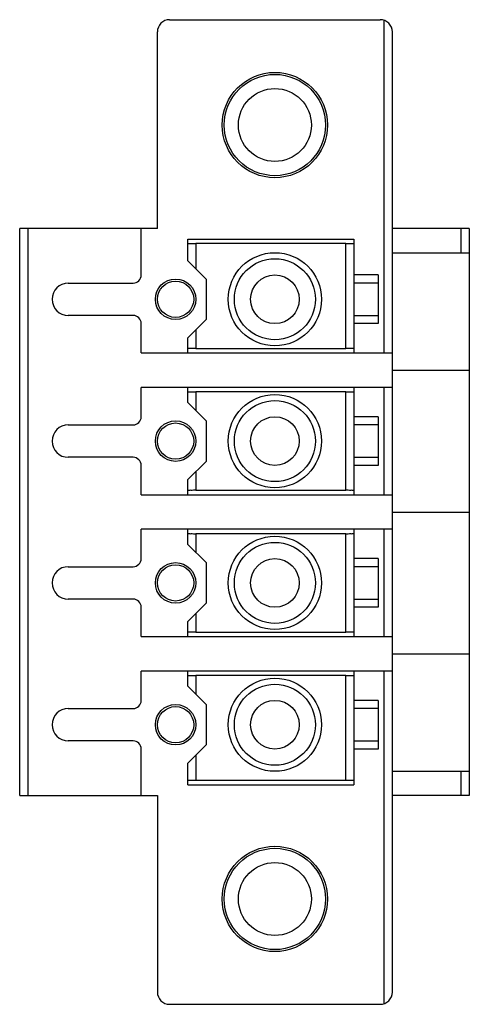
# Model space of a CAD drawing. Header units: inches. Extents: x 0.2 to 16.8, y 0.1 to 10.8.
# Tile 2 of 10: x 9.37 to 9.807, y 4.026 to 4.983. Entities that reach past the tile are written whole.
import ezdxf

# ---------------------------------------------------------------- set-up
doc = ezdxf.new("R2010")
doc.units = ezdxf.units.IN
doc.header["$LTSCALE"] = 0.935
doc.header["$MEASUREMENT"] = 0
doc.layers.get('0').update_dxf_attribs({"linetype": 'CONTINUOUS'})

msp = doc.modelspace()

# ---------------------------------------------------------------- linework, layer by layer
at = {"color": 7, "linetype": 'CONTINUOUS'}
for p, q in [((9.5155, 4.98303), (9.72023, 4.98303)), ((9.72417, 4.65921), (9.72417, 4.98235)), ((9.50369, 4.78027), (9.50369, 4.97122)), ((9.73204, 4.03815), (9.73204, 4.97122)), ((9.36984, 4.22909), (9.36984, 4.78027)), ((9.50369, 4.78027), (9.36984, 4.78027)), ((9.37771, 4.78027), (9.37771, 4.22909)), ((9.48795, 4.735), (9.48795, 4.78027)), ((9.80684, 4.78027), (9.73204, 4.78027)), ((9.79897, 4.75665), (9.79897, 4.78027)), ((9.80684, 4.78027), (9.80684, 4.22909)), ((9.53322, 4.74878), (9.53322, 4.76964)), ((9.53322, 4.76964), (9.69464, 4.76964)), ((9.54109, 4.76551), (9.54109, 4.7409)), ((9.68676, 4.76551), (9.54109, 4.76551)), ((9.68676, 4.66354), (9.68676, 4.76551)), ((9.69464, 4.76964), (9.69464, 4.65921)), ((9.73204, 4.75665), (9.80684, 4.75665)), ((9.53322, 4.74878), (9.55094, 4.73106)), ((9.41708, 4.72712), (9.48007, 4.72712)), ((9.55094, 4.73106), (9.55094, 4.69169)), ((9.71826, 4.735), (9.69464, 4.735)), ((9.71826, 4.72712), (9.69464, 4.72712)), ((9.71826, 4.735), (9.71826, 4.68775)), ((9.48007, 4.69563), (9.41708, 4.69563)), ((9.53322, 4.67397), (9.55094, 4.69169)), ((9.69464, 4.69563), (9.71826, 4.69563)), ((9.48795, 4.65921), (9.48795, 4.68775)), ((9.54109, 4.68185), (9.54109, 4.66354)), ((9.71826, 4.68775), (9.69464, 4.68775)), ((9.53322, 4.65921), (9.53322, 4.67397)), ((9.48795, 4.65921), (9.73204, 4.65921)), ((9.54109, 4.66354), (9.68676, 4.66354)), ((9.73204, 4.64248), (9.80684, 4.64248)), ((9.48795, 4.5972), (9.48795, 4.62574)), ((9.73204, 4.62574), (9.48795, 4.62574)), ((9.53322, 4.61098), (9.53322, 4.62574)), ((9.54109, 4.62141), (9.54109, 4.60311)), ((9.68676, 4.62141), (9.54109, 4.62141)), ((9.68676, 4.52574), (9.68676, 4.62141)), ((9.69464, 4.62574), (9.69464, 4.52141)), ((9.72417, 4.52141), (9.72417, 4.62574)), ((9.53322, 4.61098), (9.55094, 4.59326)), ((9.55094, 4.59326), (9.55094, 4.55389)), ((9.71826, 4.5972), (9.69464, 4.5972)), ((9.71826, 4.5972), (9.71826, 4.54996)), ((9.41708, 4.58933), (9.48007, 4.58933)), ((9.71826, 4.58933), (9.69464, 4.58933)), ((9.48007, 4.55783), (9.41708, 4.55783)), ((9.53322, 4.53618), (9.55094, 4.55389)), ((9.69464, 4.55783), (9.71826, 4.55783)), ((9.48795, 4.52141), (9.48795, 4.54996)), ((9.71826, 4.54996), (9.69464, 4.54996)), ((9.53322, 4.52141), (9.53322, 4.53618)), ((9.54109, 4.54405), (9.54109, 4.52574)), ((9.54109, 4.52574), (9.68676, 4.52574)), ((9.48795, 4.52141), (9.73204, 4.52141)), ((9.73204, 4.50468), (9.80684, 4.50468)), ((9.48795, 4.45941), (9.48795, 4.48795)), ((9.73204, 4.48795), (9.48795, 4.48795)), ((9.53322, 4.47319), (9.53322, 4.48795)), ((9.69464, 4.48795), (9.69464, 4.38362)), ((9.72417, 4.38362), (9.72417, 4.48795)), ((9.54109, 4.48362), (9.54109, 4.46531)), ((9.68676, 4.48362), (9.54109, 4.48362)), ((9.68676, 4.38795), (9.68676, 4.48362)), ((9.53322, 4.47319), (9.55094, 4.45547)), ((9.71826, 4.45941), (9.69464, 4.45941)), ((9.71826, 4.45941), (9.71826, 4.41216)), ((9.41708, 4.45153), (9.48007, 4.45153)), ((9.55094, 4.45547), (9.55094, 4.4161)), ((9.71826, 4.45153), (9.69464, 4.45153)), ((9.48007, 4.42004), (9.41708, 4.42004)), ((9.69464, 4.42004), (9.71826, 4.42004)), ((9.48795, 4.38362), (9.48795, 4.41216)), ((9.53322, 4.39838), (9.55094, 4.4161)), ((9.71826, 4.41216), (9.69464, 4.41216)), ((9.54109, 4.40626), (9.54109, 4.38795)), ((9.53322, 4.38362), (9.53322, 4.39838)), ((9.48795, 4.38362), (9.73204, 4.38362)), ((9.54109, 4.38795), (9.68676, 4.38795)), ((9.73204, 4.36689), (9.80684, 4.36689)), ((9.73204, 4.35015), (9.48795, 4.35015)), ((9.48795, 4.32161), (9.48795, 4.35015)), ((9.53322, 4.33539), (9.53322, 4.35015)), ((9.68676, 4.34582), (9.54109, 4.34582)), ((9.54109, 4.34582), (9.54109, 4.32752)), ((9.68676, 4.24385), (9.68676, 4.34582)), ((9.69464, 4.35015), (9.69464, 4.23972)), ((9.72417, 4.02701), (9.72417, 4.35015)), ((9.53322, 4.33539), (9.55094, 4.31767)), ((9.55094, 4.31767), (9.55094, 4.2783)), ((9.71826, 4.32161), (9.69464, 4.32161)), ((9.71826, 4.32161), (9.71826, 4.27437)), ((9.41708, 4.31374), (9.48007, 4.31374)), ((9.71826, 4.31374), (9.69464, 4.31374)), ((9.48007, 4.28224), (9.41708, 4.28224)), ((9.53322, 4.26059), (9.55094, 4.2783)), ((9.69464, 4.28224), (9.71826, 4.28224)), ((9.48795, 4.22909), (9.48795, 4.27437)), ((9.54109, 4.26846), (9.54109, 4.24385)), ((9.71826, 4.27437), (9.69464, 4.27437)), ((9.53322, 4.23972), (9.53322, 4.26059)), ((9.73204, 4.25271), (9.80684, 4.25271)), ((9.79897, 4.22909), (9.79897, 4.25271)), ((9.53322, 4.23972), (9.69464, 4.23972)), ((9.68676, 4.24385), (9.54109, 4.24385)), ((9.36984, 4.22909), (9.50369, 4.22909)), ((9.50369, 4.22909), (9.50369, 4.03815)), ((9.80684, 4.22909), (9.73204, 4.22909)), ((9.5155, 4.02633), (9.72023, 4.02633))]:
    msp.add_line(p, q, dxfattribs=at)
for centre, radius in [((9.61787, 4.88067), 0.05118), ((9.61787, 4.88067), 0.04921), ((9.61787, 4.88067), 0.03543), ((9.61787, 4.71137), 0.04528), ((9.61787, 4.71137), 0.03937), ((9.52141, 4.71137), 0.01969), ((9.52141, 4.71137), 0.0176), ((9.61787, 4.71137), 0.02362), ((9.61787, 4.57358), 0.04528), ((9.61787, 4.57358), 0.03937), ((9.52141, 4.57358), 0.01969), ((9.61787, 4.57358), 0.02362), ((9.52141, 4.57358), 0.0176), ((9.61787, 4.43578), 0.04528), ((9.61787, 4.43578), 0.03937), ((9.61787, 4.43578), 0.02362), ((9.52141, 4.43578), 0.01969), ((9.52141, 4.43578), 0.0176), ((9.61787, 4.29799), 0.04528), ((9.61787, 4.29799), 0.03937), ((9.52141, 4.29799), 0.01969), ((9.52141, 4.29799), 0.0176), ((9.61787, 4.29799), 0.02362), ((9.61787, 4.1287), 0.05118), ((9.61787, 4.1287), 0.04921), ((9.61787, 4.1287), 0.03543)]:
    msp.add_circle(centre, radius, dxfattribs=at)
for centre, radius, start, end in [((9.5155, 4.97122), 0.01181, 90, 180), ((9.72023, 4.97122), 0.01181, 0, 90), ((9.41708, 4.71137), 0.01575, 90, 270), ((9.48007, 4.735), 0.00787, 270, 360), ((9.48007, 4.68775), 0.00787, 0, 90), ((9.48007, 4.5972), 0.00787, 270, 360), ((9.41708, 4.57358), 0.01575, 90, 270), ((9.48007, 4.54996), 0.00787, 0, 90), ((9.48007, 4.45941), 0.00787, 270, 360), ((9.41708, 4.43578), 0.01575, 90, 270), ((9.48007, 4.41216), 0.00787, 0, 90), ((9.48007, 4.32161), 0.00787, 270, 360), ((9.41708, 4.29799), 0.01575, 90, 270), ((9.48007, 4.27437), 0.00787, 0, 90), ((9.5155, 4.03815), 0.01181, 180, 270), ((9.72023, 4.03815), 0.01181, 270, 360)]:
    msp.add_arc(centre, radius, start, end, dxfattribs=at)
for points, knots in [([(9.53322, 4.76563), (9.53322, 4.7655), (9.53403, 4.76572), (9.53483, 4.76547), (9.53666, 4.76556), (9.53873, 4.7655), (9.54028, 4.76551), (9.54109, 4.76551)], [0, 0, 0, 0, 0.04918, 0.191255, 0.412444, 0.691115, 1, 1, 1, 1]), ([(9.68676, 4.76551), (9.68758, 4.76551), (9.68913, 4.7655), (9.6912, 4.76556), (9.69303, 4.76547), (9.69383, 4.76572), (9.69464, 4.7655), (9.69464, 4.76563)], [0, 0, 0, 0, 0.308891, 0.587563, 0.808751, 0.950822, 1, 1, 1, 1]), ([(9.54109, 4.66354), (9.54028, 4.66354), (9.53873, 4.66355), (9.53666, 4.66348), (9.53483, 4.66358), (9.53403, 4.66332), (9.53322, 4.66354), (9.53322, 4.66341)], [0, 0, 0, 0, 0.308879, 0.587541, 0.808725, 0.950799, 1, 1, 1, 1]), ([(9.69464, 4.66341), (9.69464, 4.66354), (9.69383, 4.66332), (9.69303, 4.66358), (9.6912, 4.66348), (9.68913, 4.66355), (9.68758, 4.66354), (9.68676, 4.66354)], [0, 0, 0, 0, 0.049203, 0.191281, 0.412466, 0.691127, 1, 1, 1, 1]), ([(9.53322, 4.62154), (9.53322, 4.62142), (9.53403, 4.62163), (9.53483, 4.62138), (9.53666, 4.62147), (9.53873, 4.62141), (9.54028, 4.62141), (9.54109, 4.62141)], [0, 0, 0, 0, 0.049203, 0.191281, 0.412466, 0.691127, 1, 1, 1, 1]), ([(9.68676, 4.62141), (9.68758, 4.62141), (9.68913, 4.62141), (9.6912, 4.62147), (9.69303, 4.62138), (9.69383, 4.62163), (9.69464, 4.62142), (9.69464, 4.62154)], [0, 0, 0, 0, 0.308879, 0.587541, 0.808725, 0.950799, 1, 1, 1, 1]), ([(9.54109, 4.52574), (9.54028, 4.52574), (9.53873, 4.52575), (9.53666, 4.52569), (9.53483, 4.52578), (9.53403, 4.52553), (9.53322, 4.52574), (9.53322, 4.52561)], [0, 0, 0, 0, 0.308879, 0.587541, 0.808725, 0.950799, 1, 1, 1, 1]), ([(9.69464, 4.52561), (9.69464, 4.52574), (9.69383, 4.52553), (9.69303, 4.52578), (9.6912, 4.52569), (9.68913, 4.52575), (9.68758, 4.52574), (9.68676, 4.52574)], [0, 0, 0, 0, 0.049203, 0.191281, 0.412466, 0.691127, 1, 1, 1, 1]), ([(9.53322, 4.48375), (9.53322, 4.48362), (9.53403, 4.48384), (9.53483, 4.48358), (9.53666, 4.48367), (9.53873, 4.48361), (9.54028, 4.48362), (9.54109, 4.48362)], [0, 0, 0, 0, 0.049203, 0.191281, 0.412466, 0.691127, 1, 1, 1, 1]), ([(9.68676, 4.48362), (9.68758, 4.48362), (9.68913, 4.48361), (9.6912, 4.48367), (9.69303, 4.48358), (9.69383, 4.48384), (9.69464, 4.48362), (9.69464, 4.48375)], [0, 0, 0, 0, 0.308879, 0.587541, 0.808725, 0.950799, 1, 1, 1, 1]), ([(9.54109, 4.38795), (9.54028, 4.38795), (9.53873, 4.38796), (9.53666, 4.38789), (9.53483, 4.38799), (9.53403, 4.38773), (9.53322, 4.38795), (9.53322, 4.38782)], [0, 0, 0, 0, 0.308879, 0.587541, 0.808725, 0.950799, 1, 1, 1, 1]), ([(9.69464, 4.38782), (9.69464, 4.38795), (9.69383, 4.38773), (9.69303, 4.38799), (9.6912, 4.38789), (9.68913, 4.38796), (9.68758, 4.38795), (9.68676, 4.38795)], [0, 0, 0, 0, 0.049203, 0.191281, 0.412466, 0.691127, 1, 1, 1, 1]), ([(9.53322, 4.34595), (9.53322, 4.34583), (9.53403, 4.34604), (9.53483, 4.34579), (9.53666, 4.34588), (9.53873, 4.34582), (9.54028, 4.34582), (9.54109, 4.34582)], [0, 0, 0, 0, 0.049203, 0.191281, 0.412466, 0.691127, 1, 1, 1, 1]), ([(9.68676, 4.34582), (9.68758, 4.34582), (9.68913, 4.34582), (9.6912, 4.34588), (9.69303, 4.34579), (9.69383, 4.34604), (9.69464, 4.34583), (9.69464, 4.34595)], [0, 0, 0, 0, 0.308879, 0.587541, 0.808725, 0.950799, 1, 1, 1, 1]), ([(9.54109, 4.24385), (9.54028, 4.24385), (9.53873, 4.24386), (9.53666, 4.2438), (9.53483, 4.24389), (9.53403, 4.24364), (9.53322, 4.24386), (9.53322, 4.24373)], [0, 0, 0, 0, 0.308891, 0.587563, 0.808751, 0.950822, 1, 1, 1, 1]), ([(9.69464, 4.24373), (9.69464, 4.24386), (9.69383, 4.24364), (9.69303, 4.24389), (9.6912, 4.2438), (9.68913, 4.24386), (9.68758, 4.24385), (9.68676, 4.24385)], [0, 0, 0, 0, 0.04918, 0.191255, 0.412444, 0.691115, 1, 1, 1, 1])]:
    msp.add_open_spline(points, degree=3, knots=knots, dxfattribs=at)

doc.saveas('drawing.dxf')
